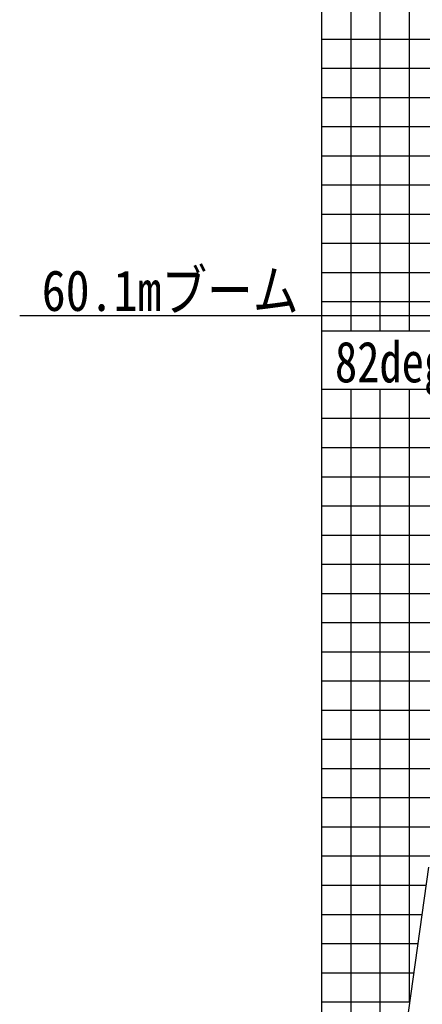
# Model space of a CAD drawing. Extents: x -390590 to 48051, y -92424 to 51651.
# Tile 20 of 37: x -223874 to -210084, y -38312 to -4567. Entities that reach past the tile are written whole.
import ezdxf

# ---------------------------------------------------------------- set-up
doc = ezdxf.new("R2010")
doc.units = 0
doc.layers.get('0').update_dxf_attribs({"linetype": 'CONTINUOUS'})

msp = doc.modelspace()

# ---------------------------------------------------------------- linework, layer by layer
at = {"color": 14, "linetype": 'Continuous'}
for p, q in [((-213522.596892, -58949.073282), (-213522.596892, 31771.197759)), ((-213522.596892, -8228.802241), (-206444.670124, -8228.802241)), ((-213522.596892, -13228.802241), (-207152.417687, -13228.802241)), ((-213522.596892, -18228.802241), (-207632.103644, -18228.802241)), ((-213522.596892, -23228.802241), (-208334.807817, -23228.802241)), ((-213522.596892, -28228.802241), (-209071.846411, -28228.802241)), ((-213522.596892, -33228.802241), (-209774.550585, -33228.802241)), ((-213522.596892, -38228.802241), (-210521.687394, -38228.802241))]:
    msp.add_line(p, q, dxfattribs=at)
at = {"color": 252, "linetype": 'Continuous'}
for p, q in [((-212522.596892, -15228.802241), (-212522.596892, 31771.197759)), ((-211522.596892, -15228.802241), (-211522.596892, 31771.197759)), ((-210522.596892, -15228.802241), (-210522.596892, 31771.197759)), ((-213522.596892, -5228.802241), (-206023.0476, -5228.802241)), ((-213522.596892, -6228.802241), (-206163.588441, -6228.802241)), ((-213522.596892, -7228.802241), (-206304.129283, -7228.802241)), ((-213522.596892, -9228.802241), (-206585.210966, -9228.802241)), ((-213522.596892, -10228.802241), (-206725.751808, -10228.802241)), ((-213522.596892, -11228.802241), (-206866.292649, -11228.802241)), ((-213522.596892, -12228.802241), (-207006.833491, -12228.802241)), ((-213522.596892, -14228.802241), (-207340.404555, -14228.802241)), ((-213522.596892, -15228.802241), (-207210.48114, -15228.802241)), ((-213522.596892, -17228.802241), (-207491.562809, -17228.802241)), ((-212522.596892, -51842.298692), (-212522.596892, -17228.802241)), ((-211522.596892, -45027.305037), (-211522.596892, -17228.802241)), ((-210522.596892, -38235.273658), (-210522.596892, -17228.802241)), ((-213522.596892, -19228.802241), (-207772.644479, -19228.802241)), ((-213522.596892, -20228.802241), (-207913.185313, -20228.802241)), ((-213522.596892, -21228.802241), (-208053.726148, -21228.802241)), ((-213522.596892, -22228.802241), (-208194.266983, -22228.802241)), ((-213522.596892, -24228.802241), (-208601.577139, -24228.802241)), ((-213522.596892, -25228.802241), (-208650.223907, -25228.802241)), ((-213522.596892, -26228.802241), (-208790.764742, -26228.802241)), ((-213522.596892, -27228.802241), (-208931.305576, -27228.802241)), ((-213522.596892, -29228.802241), (-209212.387246, -29228.802241)), ((-213522.596892, -30228.802241), (-209352.928081, -30228.802241)), ((-213522.596892, -31228.802241), (-209493.468915, -31228.802241)), ((-213522.596892, -32228.802241), (-209634.00975, -32228.802241)), ((-213522.596892, -34228.802241), (-209959.524055, -34228.802241)), ((-213522.596892, -35228.802241), (-210100.064889, -35228.802241)), ((-213522.596892, -36228.802241), (-210240.605724, -36228.802241)), ((-213522.596892, -37228.802241), (-210381.146559, -37228.802241))]:
    msp.add_line(p, q, dxfattribs=at)
at = {"color": 7, "linetype": 'Continuous'}
msp.add_line((-207341.428586, -14721.362667), (-223874.224917, -14721.362667), dxfattribs=at)
at = {"color": 151, "linetype": 'Continuous'}
msp.add_line((-209872.373017, -33608.690383), (-211138.15254, -42615.179676), dxfattribs=at)

# ---------------------------------------------------------------- texts
at = {"color": 7, "linetype": 'Continuous', "char_height": 1400, "attachment_point": 1}
for s, insert in [('\\W0.860642;\\A1;60.1mブーム', (-223118.612747, -13148.443188)), ('\\W0.799680;\\A1;82deg', (-213075.462679, -15596.161104))]:
    msp.add_mtext(s, dxfattribs=dict(at, insert=insert))

doc.saveas('drawing.dxf')
